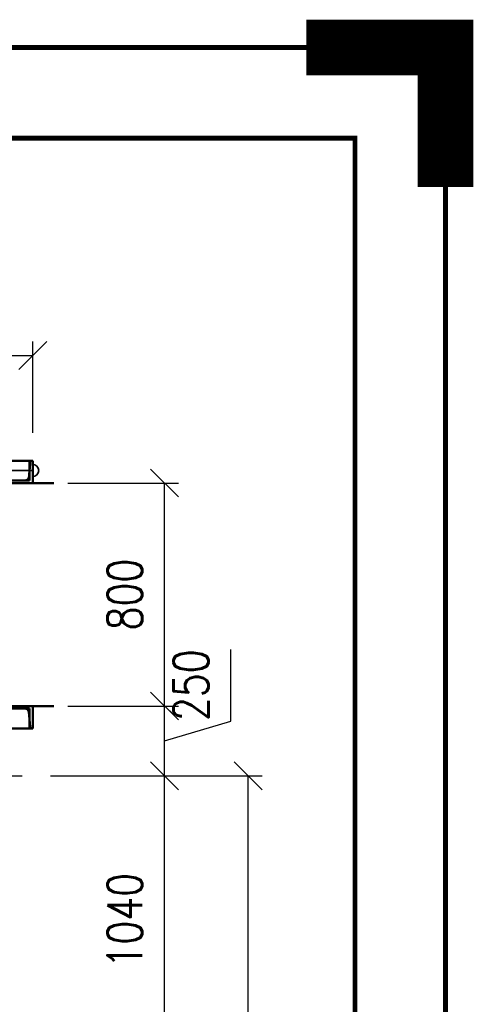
# Paper-space layout 'Layout1' of a CAD drawing. Extents: x -2 to 985, y -36 to 1353.
# Tile 52 of 73: x 712 to 745, y 351 to 422. Entities that reach past the tile are written whole.
import ezdxf
from ezdxf.enums import TextEntityAlignment as Align

# ---------------------------------------------------------------- set-up
doc = ezdxf.new("R2010")
doc.units = 0
for name, pattern in [('ACAD_ISO02W100', [15, 12, -3]), ('ACAD_ISO04W100', [30.5, 24, -3, 0.5, -3]), ('HP_01_CER_B', [8, 5, -1, 1, -1])]:
    doc.linetypes.add(name, pattern=pattern)
doc.layers.get('0').update_dxf_attribs({"linetype": 'CONTINUOUS'})
doc.layers.get('DEFPOINTS').update_dxf_attribs({"color": 132, "linetype": 'CONTINUOUS'})
doc.layers.add('RAMECEK_HP', color=251, linetype='CONTINUOUS')
for name, color, linetype, lineweight in [('SS_KOTY', 3, 'CONTINUOUS', 25), ('SS_OSY_025', 7, 'HP_01_CER_B', 25), ('SS_SCHODISTE', 30, 'CONTINUOUS', 50), ('SS_ZABRADLI', 2, 'CONTINUOUS', 35)]:
    doc.layers.add(name, color=color, linetype=linetype, lineweight=lineweight)
doc.styles.add('ROMANS', font='romans.shx', dxfattribs={"width": 0.8})
doc.dimstyles.new('A-1_(2.5)_50AS', dxfattribs={"dimtxt": 2.5, "dimasz": 2, "dimexe": 1, "dimexo": 2, "dimgap": 0, "dimtad": 0, "dimdec": 1, "dimlfac": 50, "dimrnd": 1, "dimtxsty": 'ROMANS', "dimblk1": 'OBLIQUE', "dimblk2": 'OBLIQUE', "dimsah": 1, "dimcen": 2, "dimclrd": 256, "dimclre": 256, "dimclrt": 256, "dimadec": 1, "dimazin": 2, "dimtfac": 0.714286, "dimtdec": 1, "dimtmove": 0, "dimatfit": 3, "dimldrblk": 'OPEN', "dimfxl": 1, "dimtvp": 1.142857, "dimtfill": 1, "dimtolj": 1, "dimlwd": -1, "dimlwe": -1, "dimarcsym": 0})

# ---------------------------------------------------------------- blocks, each defined once
blk = doc.blocks.new('*U6')
at = {"layer": 'RAMECEK_HP', "lineweight": 40, "const_width": 4}
blk.add_lwpolyline([(743, 410), (743, 420), (733, 420)], dxfattribs=at)
at = {"layer": 'RAMECEK_HP', "lineweight": 35, "const_width": 0.35}
for points in [[(0, 420), (0, 0), (743, 0), (743, 420)], [(6.5, 413.5), (6.5, 6.5), (736.5, 6.5), (736.5, 413.5)]]:
    blk.add_lwpolyline(points, close=True, dxfattribs=at)
at = {"layer": 'DEFPOINTS', "style": 'ROMANS', "width": 0.8}
blk.add_attdef('TISK', text='', height=10, dxfattribs=at).set_placement((743, -33), align=Align.RIGHT)
blk = doc.blocks.new('_Oblique')
at = {"color": 0, "linetype": 'ByBlock', "lineweight": -2}
blk.add_line((-0.5, -0.5), (0.5, 0.5), dxfattribs=at)
blk = doc.blocks.new('*D121')
at = {"layer": 'DEFPOINTS', "color": 0, "transparency": 16777216}
for p in [(712.625, 367.752, -1965.132), (722.823, 367.752), (712.627, 346.954, -970)]:
    blk.add_point(p, dxfattribs=at)
at = {"layer": 'SS_KOTY', "transparency": 16777216}
for p, q in [((714.625, 367.752), (723.823, 367.752)), ((722.823, 346.954), (722.823, 367.752)), ((714.627, 346.954), (723.823, 346.954))]:
    blk.add_line(p, q, dxfattribs=at)
at = {"layer": 'SS_KOTY', "transparency": 16777216, "xscale": 2, "yscale": 2, "zscale": 2}
for p, rotation in [((722.823, 367.752), 90), ((722.823, 346.954), 270)]:
    blk.add_blockref('_Oblique', p, dxfattribs=dict(at, rotation=rotation))
at = {"layer": 'SS_KOTY', "transparency": 16777216, "insert": (719.966, 357.353), "char_height": 2.5, "attachment_point": 5, "rotation": 90, "style": 'ROMANS', "bg_fill": 3, "box_fill_scale": 1.1, "bg_fill_color": 256, "bg_fill_true_color": 13158600, "bg_fill_transparency": 0}
blk.add_mtext('\\A1;1040', dxfattribs=at)
blk = doc.blocks.new('_OPEN')
at = {"color": 0, "linetype": 'ByBlock'}
for p, q in [((-1, 0.167), (0, 0)), ((0, 0), (-1, -0.167)), ((0, 0), (-1, 0))]:
    blk.add_line(p, q, dxfattribs=at)
blk = doc.blocks.new('*D122')
at = {"layer": 'DEFPOINTS', "color": 0, "transparency": 16777216}
for p in [(713.862, 372.754, -998), (722.823, 372.754), (712.625, 367.752, -1965.132)]:
    blk.add_point(p, dxfattribs=at)
at = {"layer": 'SS_KOTY', "transparency": 16777216}
for p, q in [((727.573, 371.678), (727.573, 376.821)), ((715.862, 372.754), (723.823, 372.754)), ((722.823, 367.752), (722.823, 372.754)), ((722.823, 370.253), (727.573, 371.678)), ((714.625, 367.752), (723.823, 367.752))]:
    blk.add_line(p, q, dxfattribs=at)
at = {"layer": 'SS_KOTY', "transparency": 16777216, "xscale": 2, "yscale": 2, "zscale": 2, "rotation": 270}
blk.add_blockref('_Oblique', (722.823, 367.752), dxfattribs=at)
at = {"layer": 'SS_KOTY', "transparency": 16777216, "insert": (724.716, 374.249), "char_height": 2.5, "attachment_point": 5, "rotation": 90, "style": 'ROMANS', "bg_fill": 3, "box_fill_scale": 1.1, "bg_fill_color": 256, "bg_fill_true_color": 13158600, "bg_fill_transparency": 0}
blk.add_mtext('\\A1;250', dxfattribs=at)
at = {"layer": 'SS_KOTY', "transparency": 16777216, "xscale": 2, "yscale": 2, "zscale": 2, "rotation": 90}
blk.add_blockref('_Oblique', (722.823, 372.754), dxfattribs=at)
blk = doc.blocks.new('*D123')
at = {"layer": 'DEFPOINTS', "color": 0, "transparency": 16777216}
for p in [(713.862, 388.754, -998), (722.823, 388.754), (713.862, 372.754, -998)]:
    blk.add_point(p, dxfattribs=at)
at = {"layer": 'SS_KOTY', "transparency": 16777216}
for p, q in [((715.862, 388.754), (723.823, 388.754)), ((722.823, 372.754), (722.823, 388.754)), ((715.862, 372.754), (723.823, 372.754))]:
    blk.add_line(p, q, dxfattribs=at)
at = {"layer": 'SS_KOTY', "transparency": 16777216, "xscale": 2, "yscale": 2, "zscale": 2}
for p, rotation in [((722.823, 388.754), 90), ((722.823, 372.754), 270)]:
    blk.add_blockref('_Oblique', p, dxfattribs=dict(at, rotation=rotation))
at = {"layer": 'SS_KOTY', "transparency": 16777216, "insert": (719.966, 380.754), "char_height": 2.5, "attachment_point": 5, "rotation": 90, "style": 'ROMANS', "bg_fill": 3, "box_fill_scale": 1.1, "bg_fill_color": 256, "bg_fill_true_color": 13158600, "bg_fill_transparency": 0}
blk.add_mtext('\\A1;800', dxfattribs=at)
blk = doc.blocks.new('*D134')
at = {"layer": 'DEFPOINTS', "color": 0, "transparency": 16777216}
for p in [(713.362, 397.899), (713.362, 390.354), (691.862, 388.754, -980)]:
    blk.add_point(p, dxfattribs=at)
at = {"layer": 'SS_KOTY', "transparency": 16777216}
for p, q in [((691.862, 390.754), (691.862, 398.899)), ((713.362, 392.354), (713.362, 398.899)), ((691.862, 397.899), (713.362, 397.899))]:
    blk.add_line(p, q, dxfattribs=at)
at = {"layer": 'SS_KOTY', "transparency": 16777216, "xscale": 2, "yscale": 2, "zscale": 2, "rotation": 180}
blk.add_blockref('_Oblique', (691.862, 397.899), dxfattribs=at)
at = {"layer": 'SS_KOTY', "transparency": 16777216, "xscale": 2, "yscale": 2, "zscale": 2}
blk.add_blockref('_Oblique', (713.362, 397.899), dxfattribs=at)
at = {"layer": 'SS_KOTY', "transparency": 16777216, "insert": (702.612, 400.756), "char_height": 2.5, "attachment_point": 5, "style": 'ROMANS', "bg_fill": 3, "box_fill_scale": 1.1, "bg_fill_color": 256, "bg_fill_true_color": 13158600, "bg_fill_transparency": 0}
blk.add_mtext('\\A1;1075', dxfattribs=at)
blk = doc.blocks.new('*D136')
at = {"layer": 'DEFPOINTS', "color": 0, "transparency": 16777216}
for p in [(712.625, 367.752, -1965.132), (728.823, 367.752), (712.627, 253.754, -970)]:
    blk.add_point(p, dxfattribs=at)
at = {"layer": 'SS_KOTY', "transparency": 16777216}
for p, q in [((714.625, 367.752), (729.823, 367.752)), ((728.823, 253.754), (728.823, 367.752)), ((714.627, 253.754), (729.823, 253.754))]:
    blk.add_line(p, q, dxfattribs=at)
at = {"layer": 'SS_KOTY', "transparency": 16777216, "xscale": 2, "yscale": 2, "zscale": 2}
for p, rotation in [((728.823, 367.752), 90), ((728.823, 253.754), 270)]:
    blk.add_blockref('_Oblique', p, dxfattribs=dict(at, rotation=rotation))
at = {"layer": 'SS_KOTY', "transparency": 16777216, "insert": (725.966, 310.753), "char_height": 2.5, "attachment_point": 5, "rotation": 90, "style": 'ROMANS', "bg_fill": 3, "box_fill_scale": 1.1, "bg_fill_color": 256, "bg_fill_true_color": 13158600, "bg_fill_transparency": 0}
blk.add_mtext('\\A1;5700', dxfattribs=at)

psp = doc.layouts.get("Layout1")

# ---------------------------------------------------------------- linework, layer by layer
at = {"layer": 'SS_OSY_025'}
psp.add_line((649.5869, 367.752, -970), (712.6251, 367.752, -1965.1316), dxfattribs=at)

# ---------------------------------------------------------------- block references
at = {"layer": 'RAMECEK_HP'}
psp.add_blockref('*U6', (0, 0), dxfattribs=at)

# ---------------------------------------------------------------- next in the draw order: dimensions: what is measured, and where the dimension line sits
at = {"layer": 'SS_KOTY'}
dim = psp.add_linear_dim(base=(722.8228, 367.752), p1=(712.6271, 346.9539, -970), p2=(712.6251, 367.752, -1965.1316), angle=90, dimstyle='A-1_(2.5)_50AS', override={"dimtmove": 1}, dxfattribs=at)
dim.commit()
dim.dimension.update_dxf_attribs({"geometry": '*D121', "text_midpoint": (719.9656, 357.353)})

# ---------------------------------------------------------------- next in the draw order: dimensions: what is measured, and where the dimension line sits
dim = psp.add_linear_dim(base=(722.8228, 372.7539), p1=(712.6251, 367.752, -1965.1316), p2=(713.8623, 372.7539, -998), angle=90, dimstyle='A-1_(2.5)_50AS', override={"dimtmove": 1}, dxfattribs=at)
dim.commit()
dim.dimension.update_dxf_attribs({"geometry": '*D122', "text_midpoint": (724.7156, 371.678)})

# ---------------------------------------------------------------- next in the draw order: linework, layer by layer
at = {"layer": 'SS_SCHODISTE', "color": 3, "linetype": 'ACAD_ISO02W100', "ltscale": 0.25}
for p, q in [((692.3996, 372.5739), (713.1123, 372.5739)), ((712.8319, 372.5739), (713.0087, 372.5007)), ((713.0087, 372.5007), (713.0811, 372.3439)), ((713.0811, 372.3439), (713.1675, 371.2644)), ((713.1123, 372.5739), (713.1123, 371.1539)), ((713.1675, 371.2644), (713.2023, 371.1891)), ((713.2023, 371.1891), (713.2871, 371.1539))]:
    psp.add_line(p, q, dxfattribs=at)
at = {"layer": 'SS_SCHODISTE', "color": 1, "linetype": 'Continuous', "ltscale": 0.25}
for p, q in [((692.4873, 372.7539), (713.3623, 372.7539)), ((713.3623, 371.1539), (713.3623, 372.7539)), ((692.4873, 371.1539), (713.3623, 371.1539))]:
    psp.add_line(p, q, dxfattribs=at)
at = {"layer": 'SS_SCHODISTE', "color": 3, "linetype": 'ACAD_ISO02W100', "ltscale": 0.25}
psp.add_arc((712.8319, 372.3239), 0.25, 4.574, 90, dxfattribs=at)
at = {"layer": 'SS_SCHODISTE', "color": 3, "linetype": 'ACAD_ISO02W100', "ltscale": 0.25, "extrusion": (9.81055e-16, 2.36848e-15, -1)}
psp.add_arc((-713.2871, 371.2739), 0.12, 270, 355.426, dxfattribs=at)

# ---------------------------------------------------------------- next in the draw order: dimensions: what is measured, and where the dimension line sits
at = {"layer": 'SS_KOTY'}
dim = psp.add_linear_dim(base=(722.8228, 388.7539), p1=(713.8623, 372.7539, -998), p2=(713.8623, 388.7539, -998), angle=90, dimstyle='A-1_(2.5)_50AS', override={"dimtmove": 1}, dxfattribs=at)
dim.commit()
dim.dimension.update_dxf_attribs({"geometry": '*D123', "text_midpoint": (719.9656, 380.7539)})
dim = psp.add_linear_dim(base=(728.8228, 367.752), p1=(712.6271, 253.7539, -970), p2=(712.6251, 367.752, -1965.1316), angle=90, dimstyle='A-1_(2.5)_50AS', dxfattribs=at)
dim.commit()
dim.dimension.update_dxf_attribs({"geometry": '*D136', "text_midpoint": (725.9656, 310.753)})

# ---------------------------------------------------------------- next in the draw order: linework, layer by layer
at = {"layer": 'SS_SCHODISTE', "color": 7, "linetype": 'ACAD_ISO04W100', "ltscale": 0.25}
psp.add_line((714.8623, 372.7539), (692.3623, 372.7539), dxfattribs=at)

# ---------------------------------------------------------------- next in the draw order: dimensions: what is measured, and where the dimension line sits
at = {"layer": 'SS_KOTY'}
dim = psp.add_linear_dim(base=(713.3623, 397.8989), p1=(691.8623, 388.7539, -980), p2=(713.3623, 390.3539), dimstyle='A-1_(2.5)_50AS', override={"dimtmove": 1}, dxfattribs=at)
dim.commit()
dim.dimension.update_dxf_attribs({"geometry": '*D134', "text_midpoint": (702.6123, 400.756)})

# ---------------------------------------------------------------- next in the draw order: linework, layer by layer
at = {"layer": 'SS_SCHODISTE', "color": 1, "linetype": 'Continuous', "ltscale": 0.25}
for p, q in [((713.3623, 390.3539), (692.4873, 390.3539)), ((713.3623, 390.0939), (713.3623, 390.3539)), ((713.3623, 388.7539), (692.4873, 388.7539)), ((713.3623, 388.7539), (713.3623, 389.214))]:
    psp.add_line(p, q, dxfattribs=at)
at = {"layer": 'SS_SCHODISTE', "color": 3, "linetype": 'ACAD_ISO02W100', "ltscale": 0.25}
for p, q in [((713.1123, 390.3539), (713.1123, 388.9339)), ((713.1394, 389.8928), (713.1559, 390.0989)), ((713.1459, 389.9736), (713.1394, 389.8928)), ((713.1467, 389.9834), (713.1459, 389.9736)), ((713.1513, 390.0409), (713.1467, 389.9834)), ((713.1525, 390.0557), (713.1513, 390.0409)), ((713.1559, 390.0989), (713.1525, 390.0557)), ((713.1559, 390.0989), (713.1675, 390.2435)), ((713.2023, 390.3188), (713.1675, 390.2435)), ((713.2871, 390.3539), (713.2023, 390.3188)), ((713.3623, 389.214), (713.3623, 390.0939)), ((713.0811, 389.164), (713.0914, 389.293)), ((713.0894, 389.2669), (713.0847, 389.2089)), ((713.0914, 389.293), (713.0894, 389.2669)), ((713.0914, 389.293), (713.096, 389.3493)), ((713.0966, 389.3579), (713.096, 389.3493)), ((713.096, 389.3493), (713.0966, 389.3579)), ((713.0966, 389.3579), (713.1394, 389.8928)), ((713.1123, 388.9339), (692.3996, 388.9339)), ((713.0087, 389.0072), (712.8319, 388.9339)), ((713.0811, 389.164), (713.0087, 389.0072)), ((713.0847, 389.2089), (713.0811, 389.164))]:
    psp.add_line(p, q, dxfattribs=at)
at = {"layer": 'SS_SCHODISTE', "color": 7, "linetype": 'ACAD_ISO04W100', "ltscale": 0.25}
psp.add_line((714.8623, 388.7539), (692.3623, 388.7539), dxfattribs=at)
at = {"layer": 'SS_SCHODISTE', "color": 3, "linetype": 'ACAD_ISO02W100', "ltscale": 0.25, "extrusion": (2.29139e-15, -1.05814e-15, -1)}
psp.add_arc((-713.2871, 390.2339), 0.12, 4.574, 90, dxfattribs=at)
at = {"layer": 'SS_SCHODISTE', "color": 3, "linetype": 'ACAD_ISO02W100', "ltscale": 0.25}
psp.add_arc((712.8319, 389.1839), 0.25, 270, 355.426, dxfattribs=at)
at = {"layer": 'SS_ZABRADLI', "color": 7, "linetype": 'ACAD_ISO04W100', "ltscale": 0.25}
psp.add_line((712.954, 389.6539), (707.3623, 389.6539), dxfattribs=at)
at = {"layer": 'SS_ZABRADLI', "color": 1, "linetype": 'Continuous', "ltscale": 0.25}
psp.add_arc((713.3368, 389.6539), 0.445, 270, 90, dxfattribs=at)
at = {"layer": 'SS_ZABRADLI', "color": 7, "linetype": 'ACAD_ISO04W100', "ltscale": 0.25, "extrusion": (0, -1, 0)}
psp.add_arc((712.3168, 0, -389.6539), 1.02, 0, 51.340192, dxfattribs=at)

doc.saveas('drawing.dxf')
